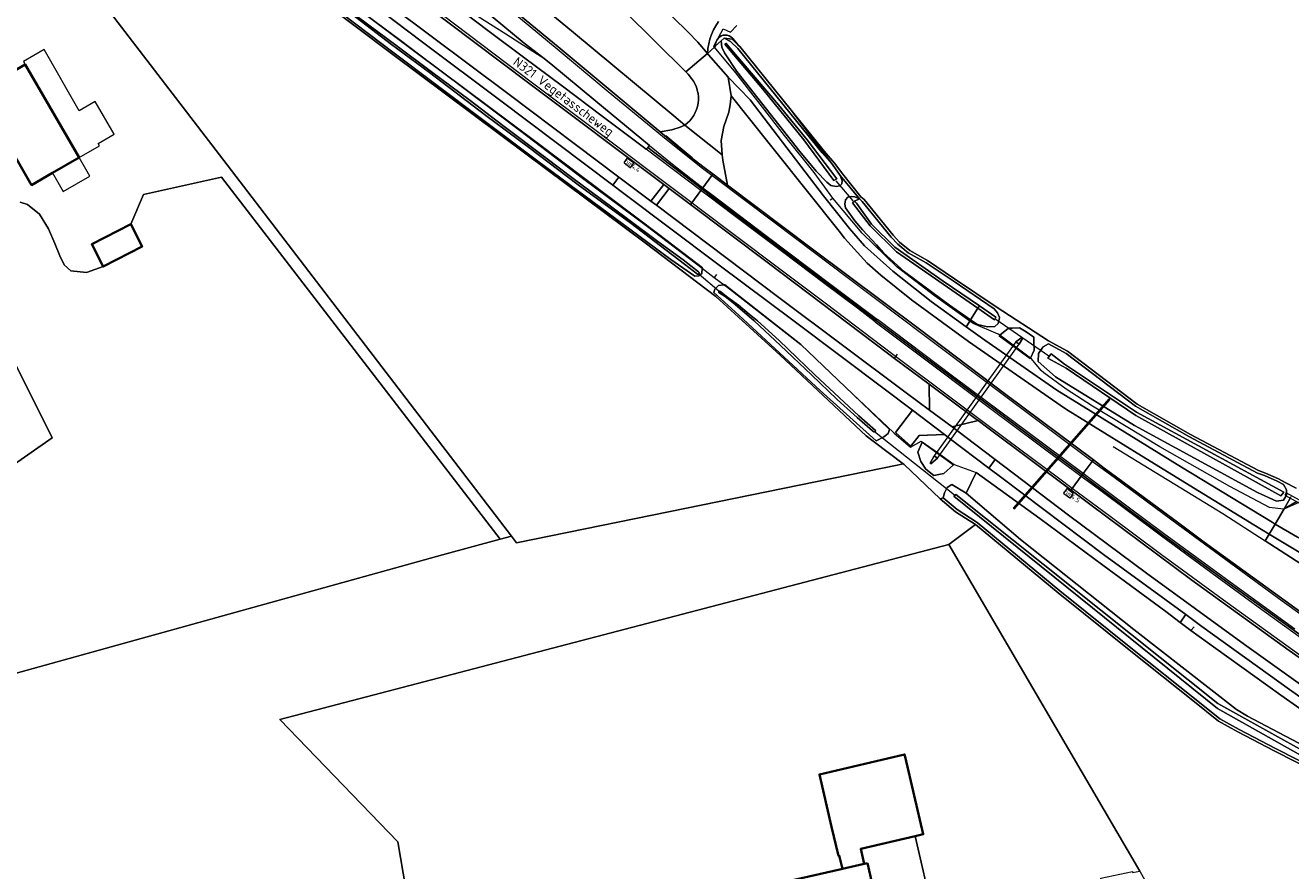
# Model space of a CAD drawing. Header units: metres. Extents: x 178952 to 185583, y 415201 to 419317.
# Tile 83 of 165: x 181001 to 181241, y 417616 to 417776. Entities that reach past the tile are written whole.
import ezdxf
from ezdxf.enums import TextEntityAlignment as Align

# ---------------------------------------------------------------- set-up
doc = ezdxf.new("R2010")
doc.units = ezdxf.units.M
for name, color, linetype, lineweight in [('B-WE-AM-AS_WEG-T18', 1, 'Continuous', 18), ('B-WE-VW-HECTOMETRERING-S', 7, 'Continuous', 25), ('B-XX-FV-FAUNAPASSAGE-GV', 253, 'Continuous', 18), ('B-XX-FV-GELEIDING_WILDRASTER-G', 253, 'Continuous', 18), ('B-XX-GR-BEPLANTING_CULTUUR_BOSPLANTSOEN-GV', 253, 'Continuous', 18), ('B-XX-GR-BOS_GEMENGD-GV', 253, 'Continuous', 13), ('B-XX-GR-BOUWLAND-GV', 253, 'Continuous', 13), ('B-XX-GR-GRAS-GV', 253, 'Continuous', 13), ('B-XX-GR-HAAG-G', 253, 'GR-HAAG1', 13), ('B-XX-GR-HOUTOPSTAND_LOOF-GV', 253, 'Continuous', 13), ('B-XX-IE-TERREINAFSCHEIDING_KUNSTMATIG_HEKWERK_RASTER-G', 253, 'IE-TERREINAFSCHEIDING-KUNSTMATIG', 18), ('B-XX-KW-KUNSTWERK_DUIKER-G', 252, 'Continuous', 18), ('B-XX-OG-BEBOUWING-GV', 252, 'Continuous', 35), ('B-XX-OG-BEBOUWING_OVERBOUWING-GV', 252, 'Continuous', 18), ('B-XX-OG-TERREIN_ERF-GV', 253, 'Continuous', 18), ('B-XX-OG-TOPOGRAFIE-T18', 253, 'Continuous', 18), ('B-XX-OG-WATER_SLOOT-GV', 253, 'Continuous', 18), ('B-XX-OG-WEG-GV', 253, 'Continuous', 18), ('B-XX-VH-ONVERHARD-GV', 253, 'Continuous', 18), ('B-XX-VH-VERHARDING_ASFALT-GV', 251, 'Continuous', 18), ('B-XX-VH-VERHARDING_BEDRIJFSVLOERPLAAT-GV', 251, 'Continuous', 18), ('B-XX-VH-VERHARDING_FUNDERING_ZAND-GV', 251, 'Continuous', 18), ('B-XX-VH-VERHARDING_HALFVERHARDING_GRIND-GV', 251, 'Continuous', 18), ('B-XX-VH-VERHARDING_STRAATBAKSTEEN-GV', 251, 'Continuous', 18), ('B-XX-VH-VERHARDING_TEGEL-GV', 251, 'Continuous', 18), ('B-XX-VW-MARKERING-G', 253, 'Continuous', 18), ('B-XX-VW-VRI-G', 253, 'Continuous', 18)]:
    doc.layers.add(name, color=color, linetype=linetype, lineweight=lineweight)
doc.styles.add('NLCS-ISO', font='NLCS-ISO.ttf')
doc.styles.add('NLCS-ISO-M-T18', font='NLCS-ISO.ttf', dxfattribs={"height": 1.8})
doc.styles.add('NLCS-ISO-M500-T18', font='NLCS-ISO.ttf', dxfattribs={"height": 0.9})
doc.linetypes.add('GR-HAAG1', pattern='A,6,[176,NLCS.SHX,S=0.125,R=0,X=0,Y=0],-2', length=8)
doc.linetypes.add('IE-TERREINAFSCHEIDING-KUNSTMATIG', pattern='A,4,[82,NLCS.SHX,S=0.75,R=90,X=0,Y=0],4,-2', length=10)

# ---------------------------------------------------------------- blocks, each defined once
blk = doc.blocks.new('SVW-HECTOMETERPAAL-SO')
at = {"lineweight": 18}
blk.add_lwpolyline([(-0.71, -0.52), (0.71, -0.52, 0.414214), (0.8, -0.44), (0.8, 0.44, 0.414214), (0.71, 0.52), (-0.71, 0.52, 0.414214), (-0.8, 0.44), (-0.8, -0.44, 0.414214)], format="xyb", close=True, dxfattribs=at)
at = {"lineweight": 18, "style": 'NLCS-ISO'}
blk.add_text('hm', height=0.9, dxfattribs=at).set_placement((0, 0), align=Align.MIDDLE_CENTER)

msp = doc.modelspace()

# ---------------------------------------------------------------- linework, layer by layer
at = {"layer": 'B-XX-FV-FAUNAPASSAGE-GV'}
for points in [[(181173.377, 417694.707), (181173.986, 417694.269), (181189.541, 417715.901), (181188.932, 417716.339)], [(181206.611, 417705.503), (181188.409, 417684.746), (181188.665, 417684.613), (181206.795, 417705.335)]]:
    msp.add_lwpolyline(points, close=True, dxfattribs=at)
at = {"layer": 'B-XX-FV-GELEIDING_WILDRASTER-G'}
for points in [[(181059.499, 417782.909), (181071.64, 417773.876), (181083.724, 417764.745), (181094.516, 417756.585), (181106.543, 417747.415), (181118.64, 417738.458), (181129.299, 417730.328), (181131.565, 417728.568), (181133.454, 417727.176), (181133.905, 417726.836), (181148.051, 417715.866), (181157.945, 417706.429), (181165.658, 417699.132), (181165.774, 417698.965)], [(181242.18, 417685.944), (181239.908, 417684.64), (181239.795, 417684.575), (181237.131, 417684.878), (181229.572, 417688.834), (181216.3, 417696.376), (181203.462, 417704.141), (181198.443, 417707.346), (181194.202, 417710.477), (181193.719, 417710.882), (181191.866, 417713.145), (181191.694, 417713.272), (181185.842, 417717.59), (181185.526, 417717.823), (181180.773, 417719.848), (181180.146, 417720.296), (181173.435, 417725.094), (181166.323, 417730.519), (181159.675, 417737.01), (181154.128, 417743.629), (181150.572, 417748.54), (181144.946, 417755.572), (181135.657, 417767.441), (181131.622, 417772.365), (181131.499, 417772.515), (181133.283, 417775.811), (181134.638, 417775.2), (181135.838, 417776.468)], [(181153.629, 417743.341), (181154.128, 417743.629)], [(181132.025, 417729.142), (181131.565, 417728.568)], [(181165.774, 417698.965), (181168.907, 417696.329)], [(181168.907, 417696.329), (181170.903, 417697.502), (181174.186, 417695.197), (181177.178, 417693.04), (181181.375, 417691.509), (181193.452, 417682.791), (181205.473, 417673.941), (181217.408, 417665.137), (181220.142, 417663.037), (181222.081, 417661.547), (181222.177, 417661.474), (181226.939, 417658.077), (181239.259, 417649.206), (181251.471, 417640.665), (181263.591, 417632.278), (181273.525, 417625.388), (181275.135, 417623.925), (181275.105, 417621.996), (181274.074, 417619.26), (181273.738, 417618.965), (181271.562, 417617.051), (181270.923, 417616.057)], [(181222.814, 417662.194), (181222.177, 417661.474)]]:
    msp.add_lwpolyline(points, dxfattribs=at)
at = {"layer": 'B-XX-GR-BEPLANTING_CULTUUR_BOSPLANTSOEN-GV'}
for points in [[(181133.449, 417774.038), (181134.687, 417773.427), (181136.032, 417772.099), (181152.095, 417752.256), (181154.044, 417750.013), (181146.178, 417760.36), (181136.403, 417772.435), (181136.176, 417772.659), (181134.98, 417773.84)], [(181191.647, 417713.171), (181185.722, 417717.495), (181185.842, 417717.59), (181187.53, 417718.935), (181188.193, 417718.963), (181189.588, 417719.023), (181190.841, 417718.233), (181192.3, 417717.205), (181192.339, 417716.224), (181192.397, 417714.765), (181191.694, 417713.272)], [(181196.431, 417709.677), (181193.142, 417712.634), (181193.188, 417714.109), (181193.927, 417715.174), (181194.077, 417715.39), (181195.107, 417715.944), (181198.459, 417714.125), (181211.666, 417704.115), (181221.896, 417698.301), (181234.824, 417691.421), (181236.168, 417690.922), (181238.617, 417689.875), (181239.767, 417689.228), (181240.356, 417688.238), (181240.362, 417687.239), (181239.977, 417686.597), (181239.78, 417686.268), (181238.451, 417686.089), (181234.819, 417687.725), (181211.472, 417700.456)]]:
    msp.add_lwpolyline(points, close=True, dxfattribs=at)
for points in [[(181242.184, 417688.516), (181240.128, 417689.598), (181238.839, 417690.324), (181236.354, 417691.386), (181235.029, 417691.878), (181222.137, 417698.739), (181211.942, 417704.534), (181198.731, 417714.546), (181195.108, 417716.513), (181185.155, 417722.982), (181177.271, 417728.347), (181172.122, 417731.804), (181168.728, 417733.701), (181166.79, 417735.294), (181165.559, 417736.594), (181160.072, 417743.371), (181159.454, 417743.908), (181155.986, 417748.177), (181154.436, 417750.324), (181152.478, 417752.577), (181146.178, 417760.36), (181154.044, 417750.013), (181155.54, 417747.942), (181159.171, 417743.492), (181159.711, 417743.022), (181165.183, 417736.264), (181166.448, 417734.928), (181168.445, 417733.286), (181171.861, 417731.377), (181176.991, 417727.933), (181184.809, 417722.613), (181185.4, 417721.855), (181185.805, 417720.994), (181185.719, 417720.599), (181185.552, 417719.829), (181184.944, 417719.271), (181183.526, 417719.17), (181181.618, 417719.634), (181180.305, 417720.545), (181180.146, 417720.296), (181179.463, 417719.223), (181182.99, 417716.689), (181196.696, 417707.164), (181220.398, 417692.532), (181237.611, 417682.085), (181238.199, 417681.731), (181239.908, 417684.64), (181240.734, 417686.047), (181241.217, 417686.87)], [(181254.519, 417630.278), (181238.03, 417638.669), (181231.113, 417642.247), (181227.419, 417644.298), (181222.549, 417648.18), (181211.077, 417657.312), (181196.967, 417668.651), (181181.233, 417681.631), (181176.142, 417677.854), (181212.457, 417615.767), (181214.031, 417613.077), (181227.671, 417586.889), (181232.181, 417577.895), (181236.455, 417568.358), (181238.804, 417569.373), (181242.181, 417571.139)]]:
    msp.add_lwpolyline(points, dxfattribs=at)
at = {"layer": 'B-XX-GR-BOS_GEMENGD-GV'}
for points in [[(181127.252, 417766.36), (181126.6, 417767.21), (181126.145, 417767.661), (181102.8, 417790.82), (181086.86, 417804.641), (181072.622, 417815.762), (181058.7, 417825.881), (181041.182, 417838.201), (181031.46, 417843.12), (181027.49, 417845.89)], [(181020.108, 417840.607), (181020.122, 417840.597), (181024.948, 417836.984), (181032.069, 417831.652), (181041.569, 417824.537), (181050.798, 417817.643), (181060.398, 417810.472), (181079.307, 417796.202), (181083.98, 417792.369), (181104.835, 417775.146), (181123.893, 417759.309), (181126.004, 417757.534)], [(181132.41, 417777.182), (181131.891, 417776.413), (181131.44, 417775.602), (181131.06, 417774.755), (181130.755, 417773.879), (181130.526, 417772.98), (181130.376, 417772.064), (181130.305, 417771.139), (181131.622, 417772.365), (181131.831, 417772.567), (181131.831, 417772.954), (181131.911, 417773.332), (181132.066, 417773.687), (181132.291, 417774.002), (181132.575, 417774.264), (181132.908, 417774.462), (181133.274, 417774.588), (181133.658, 417774.637), (181134.043, 417774.605), (181134.414, 417774.495), (181134.755, 417774.311), (181135.051, 417774.062), (181135.129, 417773.975), (181136.176, 417772.659), (181136.403, 417772.435), (181146.178, 417760.36), (181152.478, 417752.577), (181154.436, 417750.324), (181155.986, 417748.177), (181159.454, 417743.908), (181160.072, 417743.371), (181165.559, 417736.594), (181166.79, 417735.294), (181168.728, 417733.701), (181172.122, 417731.804), (181177.271, 417728.347), (181185.155, 417722.982), (181195.108, 417716.513), (181198.731, 417714.546), (181211.942, 417704.534), (181222.137, 417698.739), (181235.029, 417691.878), (181236.354, 417691.386), (181238.839, 417690.324), (181240.128, 417689.598), (181242.184, 417688.516)], [(180970.557, 417645.548), (181079.911, 417675.879), (181090.841, 417678.83), (181037.883, 417747.631), (181023.048, 417744.334), (181020.68, 417738.691), (181022.839, 417734.463), (181015.379, 417730.654), (181012.226, 417729.527), (181009.257, 417729.856), (181008.014, 417730.989), (181007.133, 417732.699), (181006.236, 417735.045), (181004.99, 417737.83), (181003.275, 417740.599), (181001.015, 417742.458), (180999.622, 417742.88)], [(180990.041, 417729.388), (181005.71, 417698.11), (180995.791, 417691.216)], [(181241.217, 417686.87), (181240.734, 417686.047), (181239.908, 417684.64), (181244.455, 417686.629)]]:
    msp.add_lwpolyline(points, dxfattribs=at)
msp.add_lwpolyline([(181126.004, 417757.534, 0.4250992), (181127.252, 417766.36)], format="xyb", dxfattribs=at)
at = {"layer": 'B-XX-GR-BOUWLAND-GV'}
msp.add_lwpolyline([(181000.253, 417800.453), (181037.483, 417751.892), (181093.042, 417679.424), (181093.995, 417678.181), (181129.376, 417685.395), (181166.363, 417692.936), (181167.474, 417693.162), (181162.031, 417697.287), (181160.423, 417698.505), (181144.076, 417713.789), (181131.898, 417724.947), (181118.433, 417735.182), (181095.767, 417752.045), (181070.492, 417770.912), (181055.66, 417782.176), (181048.219, 417787.828), (181047.831, 417788.12), (181046.712, 417788.962), (181025.229, 417805.127), (181016.527, 417811.786), (181013.852, 417813.666), (181009.585, 417815.874), (181001.132, 417819.473), (180999.25, 417820.938)], dxfattribs=at)
at = {"layer": 'B-XX-GR-GRAS-GV'}
msp.add_lwpolyline([(181155.341, 417618.755), (181155.169, 417618.715), (181153.888, 417624.199), (181151.559, 417634.172), (181167.769, 417637.958), (181167.876, 417637.501), (181171.311, 417622.795), (181169.781, 417622.438), (181173.121, 417607.874), (181205.09, 417614.289), (181205.055, 417614.459), (181211.072, 417615.686), (181211.111, 417615.497), (181212.457, 417615.767), (181176.142, 417677.854), (181048.974, 417644.582), (181071.423, 417621.341), (181075.451, 417597.553), (181075.554, 417597.144), (181079.746, 417598.118), (181087.738, 417600.047), (181087.591, 417600.696), (181155.701, 417616.156), (181155.935, 417616.209)], close=True, dxfattribs=at)
at = {"layer": 'B-XX-GR-HAAG-G', "ltscale": 0.2, "flags": 128}
msp.add_lwpolyline([(181207.421, 417696.475), (181228.253, 417683.752), (181236.333, 417678.556), (181245.076, 417672.934), (181266.67, 417658.24), (181284.941, 417645.632), (181288.653, 417643.071)], dxfattribs=at)
at = {"layer": 'B-XX-GR-HOUTOPSTAND_LOOF-GV'}
msp.add_lwpolyline([(181075.451, 417597.553), (181071.423, 417621.341), (181048.974, 417644.582), (181176.142, 417677.854), (181181.233, 417681.631), (181177.465, 417684.078), (181174.534, 417686.527), (181167.646, 417693.032), (181167.474, 417693.162), (181166.363, 417692.936), (181129.376, 417685.395), (181093.995, 417678.181), (181093.042, 417679.424), (181090.841, 417678.83), (181079.911, 417675.879), (180970.557, 417645.548)], dxfattribs=at)
at = {"layer": 'B-XX-IE-TERREINAFSCHEIDING_KUNSTMATIG_HEKWERK_RASTER-G', "ltscale": 0.2, "flags": 128}
msp.add_lwpolyline([(181001.132, 417819.473), (181009.585, 417815.874), (181013.852, 417813.666), (181016.527, 417811.786), (181025.229, 417805.127), (181046.712, 417788.962), (181048.219, 417787.828), (181055.66, 417782.176), (181070.492, 417770.912), (181095.767, 417752.045), (181118.433, 417735.182), (181131.898, 417724.947), (181144.076, 417713.789), (181160.423, 417698.505), (181162.031, 417697.287), (181167.646, 417693.032)], dxfattribs=at)
at = {"layer": 'B-XX-KW-KUNSTWERK_DUIKER-G'}
for points in [[(181154.672, 417746.907), (181157.901, 417743.124)], [(181128.677, 417729.188), (181132.447, 417726.011)], [(181195.164, 417713.644), (181185.092, 417720.595)], [(181162.015, 417699.335), (181177.256, 417687.28)]]:
    msp.add_lwpolyline(points, dxfattribs=at)
msp.add_lwpolyline([(181240.026, 417687.24), (181251.486, 417680.931), (181251.722, 417681.365), (181240.268, 417687.678)], close=True, dxfattribs=at)
at = {"layer": 'B-XX-OG-BEBOUWING-GV'}
for points in [[(181000.576, 417769.058), (180991.561, 417763.847), (181001.8, 417746.133), (181005.792, 417748.441), (181010.815, 417751.344)], [(181020.68, 417738.691), (181013.22, 417734.882), (181015.379, 417730.654), (181022.839, 417734.463)], [(181167.876, 417637.501), (181167.769, 417637.958), (181151.559, 417634.172), (181153.888, 417624.199), (181155.169, 417618.715), (181155.341, 417618.755), (181155.935, 417616.209), (181160.095, 417617.154), (181159.426, 417620.019), (181169.781, 417622.438), (181171.311, 417622.795)], [(181160.718, 417617.295), (181160.095, 417617.154), (181155.935, 417616.209), (181155.701, 417616.156), (181087.591, 417600.696), (181087.738, 417600.047), (181090.928, 417585.995), (181160.428, 417601.771), (181161.708, 417596.129), (181165.335, 417596.952)]]:
    msp.add_lwpolyline(points, close=True, dxfattribs=at)
at = {"layer": 'B-XX-OG-BEBOUWING_OVERBOUWING-GV'}
for points in [[(181004.15, 417771.866), (181000.254, 417769.614), (181000.576, 417769.058), (181010.815, 417751.344), (181014.711, 417753.596), (181014.461, 417754.029), (181017.491, 417755.78), (181013.888, 417762.014), (181010.858, 417760.262)], [(181010.815, 417751.344), (181005.792, 417748.441), (181007.816, 417744.94), (181012.839, 417747.843)]]:
    msp.add_lwpolyline(points, close=True, dxfattribs=at)
at = {"layer": 'B-XX-OG-TERREIN_ERF-GV'}
for points in [[(180999.622, 417742.88), (181001.015, 417742.458), (181003.275, 417740.599), (181004.99, 417737.83), (181006.236, 417735.045), (181007.133, 417732.699), (181008.014, 417730.989), (181009.257, 417729.856), (181012.226, 417729.527), (181015.379, 417730.654), (181013.22, 417734.882), (181020.68, 417738.691), (181023.048, 417744.334), (181037.883, 417747.631), (181090.841, 417678.83), (181093.042, 417679.424), (181037.483, 417751.892), (181000.253, 417800.453)], [(180995.791, 417691.216), (181005.71, 417698.11), (180990.041, 417729.388)], [(181173.121, 417607.874), (181169.781, 417622.438), (181159.426, 417620.019), (181160.095, 417617.154), (181160.718, 417617.295), (181165.335, 417596.952)]]:
    msp.add_lwpolyline(points, dxfattribs=at)
msp.add_lwpolyline([(180991.561, 417763.847), (181000.576, 417769.058), (181010.815, 417751.344), (181005.792, 417748.441), (181001.8, 417746.133)], close=True, dxfattribs=at)
at = {"layer": 'B-XX-OG-WATER_SLOOT-GV'}
for points in [[(181074.899, 417771.303), (181057.406, 417784.475), (181051.102, 417789.222), (181049.102, 417790.731), (181049.019, 417790.725), (181047.927, 417790.635), (181047.191, 417789.858), (181047.372, 417788.848), (181052.825, 417784.752), (181055.868, 417782.449), (181070.744, 417771.189), (181078.157, 417765.604), (181098.036, 417750.674), (181123.339, 417732.011), (181127.848, 417728.809), (181128.627, 417728.859), (181129.23, 417729.348), (181129.299, 417730.328), (181129.311, 417730.439), (181121.057, 417736.751), (181097.887, 417754.132)], [(181131.831, 417772.567), (181132.87, 417773.569), (181133.449, 417774.038), (181134.98, 417773.84), (181136.176, 417772.659), (181135.129, 417773.975), (181135.051, 417774.062), (181134.755, 417774.311), (181134.414, 417774.495), (181134.043, 417774.605), (181133.658, 417774.637), (181133.274, 417774.588), (181132.908, 417774.462), (181132.575, 417774.264), (181132.291, 417774.002), (181132.066, 417773.687), (181131.911, 417773.332), (181131.831, 417772.954)], [(181133.449, 417774.038), (181132.87, 417773.569), (181133.002, 417772.32), (181133.53, 417771.257), (181135.879, 417767.692), (181147.852, 417752.519), (181150.969, 417748.768), (181152.947, 417746.659), (181153.765, 417746.058), (181154.721, 417745.867), (181155.431, 417745.976), (181155.813, 417746.386), (181155.895, 417746.959), (181155.54, 417747.942), (181154.044, 417750.013), (181152.095, 417752.256), (181136.032, 417772.099), (181134.687, 417773.427)], [(181154.898, 417747.33), (181149.223, 417754.75), (181143.811, 417761.376), (181133.801, 417773.115), (181133.579, 417772.929), (181140.781, 417764.379), (181148.591, 417754.701), (181154.319, 417747.004)], [(181154.898, 417747.33), (181154.319, 417747.004), (181148.591, 417754.701), (181140.781, 417764.379), (181133.579, 417772.929), (181133.801, 417773.115), (181143.811, 417761.376), (181149.223, 417754.75)], [(181158.233, 417743.074), (181159.171, 417743.492), (181158.325, 417743.929), (181157.669, 417743.983), (181156.987, 417743.819), (181156.55, 417743.328), (181156.414, 417742.509), (181156.55, 417741.799), (181158.283, 417739.367), (181159.726, 417737.63), (181162.414, 417734.773), (181163.719, 417733.265), (181167.758, 417729.637), (181176.294, 417723.326), (181180.305, 417720.545), (181181.701, 417722.735), (181166.206, 417733.479), (181161.226, 417738.405), (181157.858, 417742.754)], [(181158.607, 417742.687), (181158.233, 417743.074), (181157.858, 417742.754), (181161.226, 417738.405), (181166.206, 417733.479), (181181.701, 417722.735), (181181.972, 417723.16), (181175.101, 417727.886), (181165.88, 417734.357), (181161.468, 417738.712)], [(181165.183, 417736.264), (181159.711, 417743.022), (181159.171, 417743.492), (181158.233, 417743.074), (181158.607, 417742.687), (181161.468, 417738.712), (181165.88, 417734.357), (181175.101, 417727.886), (181181.972, 417723.16), (181185.097, 417721.01), (181184.858, 417720.545), (181181.701, 417722.735), (181180.305, 417720.545), (181181.618, 417719.634), (181183.526, 417719.17), (181184.944, 417719.271), (181185.552, 417719.829), (181185.719, 417720.599), (181185.805, 417720.994), (181185.4, 417721.855), (181184.809, 417722.613), (181176.991, 417727.933), (181171.861, 417731.377), (181168.445, 417733.286), (181166.448, 417734.928)], [(181164.876, 417699.712), (181157.945, 417706.429), (181148.051, 417715.866), (181133.564, 417727.186), (181133.454, 417727.176), (181132.356, 417727.083), (181131.66, 417726.326), (181131.466, 417725.692), (181136.235, 417721.41), (181151.735, 417707.105), (181162.358, 417697.556), (181163.789, 417698.324), (181164.61, 417698.942)], [(181139.815, 417720.331), (181143.91, 417716.579), (181150.692, 417710.099), (181159.064, 417702.298), (181162.198, 417699.523), (181162.247, 417699.367), (181162.109, 417699.237), (181161.94, 417699.26), (181161.665, 417699.418), (181158.72, 417702.004), (181154.942, 417705.381), (181150.076, 417710.055), (181144.142, 417715.677), (181139.146, 417720.368), (181135.578, 417723.426), (181133.67, 417724.932), (181132.806, 417725.491), (181132.463, 417725.698), (181132.413, 417725.887), (181132.601, 417725.989), (181134.148, 417724.772), (181136.151, 417723.334), (181138.24, 417721.611)], [(181139.815, 417720.331), (181138.24, 417721.611), (181136.151, 417723.334), (181134.148, 417724.772), (181132.601, 417725.989), (181132.413, 417725.887), (181132.463, 417725.698), (181132.806, 417725.491), (181133.67, 417724.932), (181135.578, 417723.426), (181139.146, 417720.368), (181144.142, 417715.677), (181150.076, 417710.055), (181154.942, 417705.381), (181158.72, 417702.004), (181161.665, 417699.418), (181161.94, 417699.26), (181162.109, 417699.237), (181162.247, 417699.367), (181162.198, 417699.523), (181159.064, 417702.298), (181150.692, 417710.099), (181143.91, 417716.579)], [(181181.972, 417723.16), (181181.701, 417722.735), (181184.858, 417720.545), (181185.097, 417721.01)], [(181196.431, 417709.677), (181211.472, 417700.456), (181234.819, 417687.725), (181238.451, 417686.089), (181239.78, 417686.268), (181239.977, 417686.597), (181240.362, 417687.239), (181240.356, 417688.238), (181239.767, 417689.228), (181238.617, 417689.875), (181236.168, 417690.922), (181234.824, 417691.421), (181221.896, 417698.301), (181211.666, 417704.115), (181198.459, 417714.125), (181195.107, 417715.944), (181194.077, 417715.39), (181193.927, 417715.174), (181193.188, 417714.109), (181193.142, 417712.634)], [(181198.188, 417712.088), (181211.823, 417702.969), (181239.826, 417687.807), (181239.307, 417687.085), (181211.726, 417702.347), (181198.488, 417711.337), (181195, 417713.223), (181195.611, 417714.061)], [(181198.188, 417712.088), (181195.611, 417714.061), (181195, 417713.223), (181198.488, 417711.337), (181211.726, 417702.347), (181239.307, 417687.085), (181239.826, 417687.807), (181211.823, 417702.969)], [(181177.493, 417687.315), (181227.3, 417647.658), (181254.208, 417632.7), (181271.939, 417622.499), (181271.69, 417621.755), (181227.252, 417646.705), (181177.091, 417686.995)], [(181177.493, 417687.315), (181177.091, 417686.995), (181227.252, 417646.705), (181271.69, 417621.755), (181271.939, 417622.499), (181254.208, 417632.7), (181227.3, 417647.658)]]:
    msp.add_lwpolyline(points, close=True, dxfattribs=at)
for points in [[(181060.688, 417780.1), (181070.238, 417772.821), (181077.421, 417767.499), (181088.17, 417759.35), (181096.258, 417753.337), (181105.67, 417746.206), (181115.712, 417738.924), (181125.928, 417731.076), (181128.373, 417729.223), (181128.581, 417729.2), (181128.7, 417729.322), (181128.699, 417729.492), (181128.608, 417729.641), (181125.638, 417731.911), (181120.876, 417735.407), (181115.11, 417739.739), (181110.162, 417743.362), (181104.744, 417747.408), (181099.524, 417751.289), (181091.367, 417757.468), (181085.138, 417762.225), (181077.835, 417767.645), (181071.284, 417772.526), (181063.7, 417778.13)], [(181063.7, 417778.13), (181071.284, 417772.526), (181077.835, 417767.645), (181085.138, 417762.225), (181091.367, 417757.468), (181099.524, 417751.289), (181104.744, 417747.408), (181110.162, 417743.362), (181115.11, 417739.739), (181120.876, 417735.407), (181125.638, 417731.911), (181128.608, 417729.641), (181128.699, 417729.492), (181128.7, 417729.322), (181128.581, 417729.2), (181128.373, 417729.223), (181125.928, 417731.076), (181115.712, 417738.924), (181105.67, 417746.206), (181096.258, 417753.337), (181088.17, 417759.35), (181077.421, 417767.499), (181070.238, 417772.821), (181060.688, 417780.1)], [(181262.833, 417629.5), (181237.614, 417642.766), (181232.977, 417645.224), (181230.87, 417646.506), (181211.338, 417661.7), (181189.768, 417678.79), (181179.486, 417687.618), (181176.721, 417689.26), (181175.865, 417688.696), (181175.314, 417687.664), (181175.092, 417686.713), (181177.762, 417684.481), (181181.53, 417682.035), (181197.283, 417669.039), (181211.39, 417657.702), (181222.86, 417648.571), (181227.698, 417644.715), (181231.349, 417642.688), (181238.258, 417639.114), (181254.761, 417630.716)]]:
    msp.add_lwpolyline(points, dxfattribs=at)
at = {"layer": 'B-XX-OG-WEG-GV'}
for points in [[(181020.108, 417840.607), (181017.675, 417837.439), (181022.606, 417833.74), (181039.174, 417821.334), (181048.477, 417814.384), (181053.638, 417810.529), (181057.996, 417807.273), (181076.833, 417793.058), (181081.438, 417789.281), (181102.284, 417772.066), (181121.308, 417756.252), (181123.522, 417756.639), (181125.098, 417757.12), (181126.004, 417757.534), (181123.893, 417759.309), (181104.835, 417775.146), (181083.98, 417792.369), (181079.307, 417796.202), (181060.398, 417810.472), (181050.798, 417817.643), (181041.569, 417824.537), (181032.069, 417831.652), (181024.948, 417836.984), (181020.122, 417840.597)], [(181047.372, 417788.848), (181047.191, 417789.858), (181047.927, 417790.635), (181049.019, 417790.725), (181049.102, 417790.731), (181051.102, 417789.222), (181057.406, 417784.475), (181074.899, 417771.303), (181097.887, 417754.132), (181121.057, 417736.751), (181129.311, 417730.439), (181129.299, 417730.328), (181129.23, 417729.348), (181128.627, 417728.859), (181127.848, 417728.809), (181123.339, 417732.011), (181098.036, 417750.674), (181078.157, 417765.604), (181070.744, 417771.189), (181055.868, 417782.449), (181052.825, 417784.752)], [(181155.54, 417747.942), (181155.895, 417746.959), (181155.813, 417746.386), (181155.431, 417745.976), (181154.721, 417745.867), (181153.765, 417746.058), (181152.947, 417746.659), (181150.969, 417748.768), (181147.852, 417752.519), (181135.879, 417767.692), (181133.53, 417771.257), (181133.002, 417772.32), (181132.87, 417773.569), (181131.831, 417772.567), (181131.622, 417772.365), (181130.305, 417771.139), (181130.503, 417770.909), (181134.221, 417766.621), (181138.377, 417762.31), (181152.349, 417744.066), (181157.295, 417737.87), (181160.121, 417734.62), (181165.495, 417729.746), (181172.825, 417723.993), (181179.463, 417719.223), (181180.146, 417720.296), (181180.305, 417720.545), (181176.294, 417723.326), (181167.758, 417729.637), (181163.719, 417733.265), (181162.414, 417734.773), (181159.726, 417737.63), (181158.283, 417739.367), (181156.55, 417741.799), (181156.414, 417742.509), (181156.55, 417743.328), (181156.987, 417743.819), (181157.669, 417743.983), (181158.325, 417743.929), (181159.171, 417743.492)], [(181127.027, 417742.444), (181123.003, 417745.462), (181120.569, 417742.309), (181143.857, 417724.757), (181168.079, 417706.683), (181172.507, 417703.372), (181172.417, 417708.31), (181165.834, 417713.206), (181164.73, 417714.027), (181141.65, 417731.477)], [(181131.466, 417725.692), (181131.66, 417726.326), (181132.356, 417727.083), (181133.454, 417727.176), (181133.564, 417727.186), (181148.051, 417715.866), (181157.945, 417706.429), (181164.876, 417699.712), (181164.61, 417698.942), (181163.789, 417698.324), (181162.358, 417697.556), (181151.735, 417707.105), (181136.235, 417721.41)], [(181191.647, 417713.171), (181191.694, 417713.272), (181192.397, 417714.765), (181192.339, 417716.224), (181192.3, 417717.205), (181190.841, 417718.233), (181189.588, 417719.023), (181188.193, 417718.963), (181187.53, 417718.935), (181185.842, 417717.59), (181185.722, 417717.495)], [(181189.541, 417715.901), (181188.932, 417716.339), (181190.036, 417717.147), (181190.184, 417717.012)], [(181199.397, 417688.194), (181183.612, 417699.978), (181181.718, 417701.392), (181176.785, 417700.172), (181179.179, 417698.382), (181184.984, 417693.975), (181198.915, 417683.398), (181213.76, 417672.411), (181232.353, 417658.813), (181248.759, 417647.098), (181268.479, 417633.507), (181270.942, 417631.82), (181277.907, 417627.051), (181277.386, 417628.97), (181276.604, 417630.606), (181275.455, 417632.443), (181274.698, 417633.497), (181273.64, 417634.836), (181273.202, 417635.138), (181259.111, 417644.882), (181240.882, 417657.721), (181222.37, 417671.086), (181202.982, 417685.518)], [(181171.09, 417697.315), (181170.29, 417695.399), (181170.859, 417693.616), (181171.775, 417692.129), (181173.322, 417690.936), (181175.218, 417691.356), (181177.04, 417692.954)], [(181170.859, 417693.616), (181170.29, 417695.399), (181171.09, 417697.315), (181177.04, 417692.954), (181175.218, 417691.356), (181173.322, 417690.936), (181171.775, 417692.129)], [(181173.986, 417694.269), (181172.754, 417693.177), (181172.598, 417693.302), (181173.377, 417694.707)], [(181237.083, 417679.832), (181236.333, 417678.556), (181245.076, 417672.934), (181266.67, 417658.24), (181284.941, 417645.632), (181288.653, 417643.071), (181290.858, 417641.515), (181290.993, 417641.775), (181290.793, 417642.998), (181286.82, 417647.141), (181275.434, 417655.293), (181265.033, 417662.495), (181253.064, 417670.234)], [(181221.224, 417664.517), (181220.142, 417663.037), (181222.177, 417661.474), (181226.939, 417658.077), (181239.259, 417649.206), (181251.471, 417640.665), (181263.591, 417632.278), (181273.525, 417625.388), (181275.135, 417623.925), (181275.105, 417621.996), (181274.074, 417619.26), (181273.738, 417618.965), (181275.639, 417617.923), (181277.239, 417621.325), (181277.949, 417622.812), (181278.085, 417624.68), (181269.851, 417630.217), (181267.323, 417631.917), (181252.371, 417642.213), (181240.905, 417650.278), (181224.285, 417662.28)]]:
    msp.add_lwpolyline(points, close=True, dxfattribs=at)
for points in [[(181055.66, 417782.176), (181070.492, 417770.912), (181095.767, 417752.045), (181118.433, 417735.182), (181131.898, 417724.947), (181144.076, 417713.789), (181160.423, 417698.505), (181162.031, 417697.287), (181167.474, 417693.162), (181167.646, 417693.032), (181174.534, 417686.527), (181175.092, 417686.713), (181175.314, 417687.664), (181175.865, 417688.696), (181176.721, 417689.26), (181179.486, 417687.618), (181181.375, 417691.509), (181193.452, 417682.791), (181205.473, 417673.941), (181217.408, 417665.137), (181220.142, 417663.037), (181221.224, 417664.517), (181205.567, 417675.96), (181186.225, 417690.493), (181183.767, 417692.356), (181176.243, 417698.059), (181175.322, 417698.757), (181170.524, 417698.577), (181168.94, 417696.502), (181166.024, 417699.146), (181169.279, 417703.338), (181163.892, 417707.42), (181146.736, 417720.265), (181132.274, 417731.094), (181114.148, 417744.702), (181112.27, 417746.116), (181090.985, 417762.138), (181076.119, 417773.31), (181060.242, 417785.291)], [(181070.199, 417780.09), (181092.555, 417763.345), (181113.432, 417747.66), (181119.525, 417743.082), (181121.999, 417746.244), (181096.335, 417765.488), (181075.817, 417780.944)], [(181245.076, 417672.934), (181236.333, 417678.556), (181237.083, 417679.832), (181234.131, 417681.605), (181223.84, 417687.925), (181212.811, 417694.698), (181198.837, 417703.333), (181198.132, 417703.769), (181179.922, 417716.44), (181169.066, 417724.301), (181163.238, 417728.985), (181160.643, 417731.288), (181156.354, 417736.072), (181155.294, 417737.401), (181143.042, 417752.751), (181142.003, 417754.057), (181134.811, 417763.104), (181134.626, 417761.37), (181134.353, 417759.979), (181133.383, 417757.248), (181132.881, 417754.623), (181133.098, 417751.881), (181133.178, 417750.884), (181134.071, 417746.131), (181150.259, 417733.987), (181170.319, 417718.939), (181187.014, 417706.363), (181203.656, 417693.917), (181205.714, 417692.378), (181208.032, 417690.664), (181219.904, 417681.89), (181224.738, 417678.317), (181247.433, 417661.798)], [(181251.471, 417640.665), (181239.259, 417649.206), (181226.939, 417658.077), (181222.177, 417661.474), (181220.142, 417663.037), (181217.408, 417665.137), (181205.473, 417673.941), (181193.452, 417682.791), (181181.375, 417691.509), (181179.486, 417687.618), (181189.768, 417678.79), (181211.338, 417661.7), (181230.87, 417646.506), (181232.977, 417645.224), (181237.614, 417642.766), (181262.833, 417629.5)], [(181254.761, 417630.716), (181238.258, 417639.114), (181231.349, 417642.688), (181227.698, 417644.715), (181222.86, 417648.571), (181211.39, 417657.702), (181197.283, 417669.039), (181181.53, 417682.035), (181177.762, 417684.481), (181175.092, 417686.713), (181174.534, 417686.527), (181177.465, 417684.078), (181181.233, 417681.631), (181196.967, 417668.651), (181211.077, 417657.312), (181222.549, 417648.18), (181227.419, 417644.298), (181231.113, 417642.247), (181238.03, 417638.669), (181254.519, 417630.278)]]:
    msp.add_lwpolyline(points, dxfattribs=at)
at = {"layer": 'B-XX-VH-ONVERHARD-GV'}
msp.add_lwpolyline([(181123.69, 417778.064), (181126.62, 417775.161), (181128.42, 417773.281), (181130.305, 417771.139), (181130.376, 417772.064), (181130.526, 417772.98), (181130.755, 417773.879), (181131.06, 417774.755), (181131.44, 417775.602), (181131.891, 417776.413), (181132.41, 417777.182)], dxfattribs=at)
at = {"layer": 'B-XX-VH-VERHARDING_ASFALT-GV'}
for points in [[(181053.638, 417810.529), (181053.34, 417810.132), (181051.489, 417807.666), (181056.811, 417803.648), (181067.229, 417795.811), (181076.821, 417788.414), (181085.476, 417781.417), (181095.451, 417773.097), (181098.972, 417770.372), (181100.517, 417769.159), (181109.036, 417762.063), (181119.246, 417753.654), (181118.934, 417753.281), (181129.238, 417745.393), (181129.416, 417745.63), (181131.139, 417747.929), (181131.34, 417748.196), (181129.665, 417749.463), (181126.104, 417752.223), (181121.308, 417756.252), (181102.284, 417772.066), (181081.438, 417789.281), (181076.833, 417793.058), (181057.996, 417807.273)], [(181037.007, 417805.031), (181035.899, 417803.554), (181050.418, 417792.662), (181058.83, 417786.35), (181060.242, 417785.291), (181076.119, 417773.31), (181090.985, 417762.138), (181112.27, 417746.116), (181113.432, 417747.66), (181092.555, 417763.345), (181070.199, 417780.09), (181050.478, 417794.912)], [(181049.471, 417804.979), (181047.716, 417802.64), (181047.423, 417802.249), (181055.91, 417795.897), (181075.817, 417780.944), (181096.335, 417765.488), (181121.999, 417746.244), (181123.003, 417745.462), (181127.027, 417742.444), (181127.283, 417742.786), (181129.033, 417745.119), (181129.238, 417745.393), (181118.934, 417753.281), (181118.637, 417752.925), (181110.272, 417759.22), (181102.726, 417764.912), (181095.297, 417770.446), (181089.304, 417774.957), (181082.07, 417780.405), (181070.81, 417788.91), (181059.923, 417797.079), (181050.524, 417804.188)], [(181179.463, 417719.223), (181172.825, 417723.993), (181165.495, 417729.746), (181160.121, 417734.62), (181157.295, 417737.87), (181152.349, 417744.066), (181138.377, 417762.31), (181134.221, 417766.621), (181134.811, 417763.104), (181142.003, 417754.057), (181143.042, 417752.751), (181155.294, 417737.401), (181156.354, 417736.072), (181160.643, 417731.288), (181163.238, 417728.985), (181169.066, 417724.301), (181179.922, 417716.44), (181198.132, 417703.769), (181198.837, 417703.333), (181212.811, 417694.698), (181223.84, 417687.925), (181234.131, 417681.605), (181237.083, 417679.832), (181238.199, 417681.731), (181237.611, 417682.085), (181220.398, 417692.532), (181196.696, 417707.164), (181182.99, 417716.689)], [(181120.569, 417742.309), (181119.525, 417743.082), (181113.432, 417747.66), (181112.27, 417746.116), (181114.148, 417744.702), (181132.274, 417731.094), (181146.736, 417720.265), (181163.892, 417707.42), (181169.279, 417703.338), (181175.322, 417698.757), (181176.243, 417698.059), (181183.767, 417692.356), (181184.984, 417693.975), (181179.179, 417698.382), (181176.785, 417700.172), (181172.507, 417703.372), (181168.079, 417706.683), (181143.857, 417724.757)], [(181134.071, 417746.131), (181131.34, 417748.196), (181131.139, 417747.929), (181129.416, 417745.63), (181129.238, 417745.393), (181130.907, 417744.097), (181141.211, 417736.316), (181153.826, 417726.815), (181162.439, 417720.329), (181176.932, 417709.415), (181191.052, 417698.877), (181201.526, 417691.054), (181201.711, 417691.303), (181203.442, 417693.629), (181203.656, 417693.917), (181187.014, 417706.363), (181170.319, 417718.939), (181150.259, 417733.987)], [(181130.907, 417744.097), (181129.238, 417745.393), (181129.033, 417745.119), (181127.283, 417742.786), (181127.027, 417742.444), (181141.65, 417731.477), (181164.73, 417714.027), (181165.834, 417713.206), (181172.417, 417708.31), (181181.197, 417701.782), (181181.718, 417701.392), (181183.612, 417699.978), (181199.397, 417688.194), (181199.626, 417688.501), (181201.353, 417690.823), (181201.526, 417691.054), (181191.052, 417698.877), (181176.932, 417709.415), (181162.439, 417720.329), (181153.826, 417726.815), (181141.211, 417736.316)], [(181184.984, 417693.975), (181183.767, 417692.356), (181186.225, 417690.493), (181205.567, 417675.96), (181221.224, 417664.517), (181224.285, 417662.28), (181240.905, 417650.278), (181252.371, 417642.213), (181267.323, 417631.917), (181269.851, 417630.217), (181270.942, 417631.82), (181268.479, 417633.507), (181248.759, 417647.098), (181232.353, 417658.813), (181213.76, 417672.411), (181198.915, 417683.398)], [(181203.656, 417693.917), (181203.442, 417693.629), (181201.711, 417691.303), (181201.526, 417691.054), (181203.345, 417689.696), (181216.808, 417679.703), (181229.457, 417670.418), (181241.791, 417661.476), (181256.455, 417651.079), (181268.566, 417642.628), (181275.231, 417638.117), (181275.405, 417638.373), (181277.039, 417640.771), (181277.221, 417641.039), (181265.046, 417649.36), (181247.433, 417661.798), (181224.738, 417678.317), (181219.904, 417681.89), (181208.032, 417690.664), (181205.714, 417692.378)], [(181201.526, 417691.054), (181201.353, 417690.823), (181199.626, 417688.501), (181199.397, 417688.194), (181202.982, 417685.518), (181222.37, 417671.086), (181240.882, 417657.721), (181259.111, 417644.882), (181273.202, 417635.138), (181273.444, 417635.493), (181275.04, 417637.837), (181275.231, 417638.117), (181268.566, 417642.628), (181256.455, 417651.079), (181241.791, 417661.476), (181229.457, 417670.418), (181216.808, 417679.703), (181203.345, 417689.696)]]:
    msp.add_lwpolyline(points, close=True, dxfattribs=at)
for points in [[(181082.07, 417780.405), (181089.304, 417774.957), (181095.297, 417770.446), (181102.726, 417764.912), (181110.272, 417759.22), (181118.637, 417752.925), (181118.934, 417753.281), (181119.246, 417753.654), (181109.036, 417762.063), (181100.517, 417769.159), (181098.972, 417770.372), (181095.451, 417773.097), (181085.476, 417781.417)], [(181322.612, 417626.576), (181322.535, 417626.603), (181321.28, 417627.09), (181321.067, 417627.181), (181319.849, 417627.754), (181318.667, 417628.399), (181317.525, 417629.112), (181316.427, 417629.892), (181305.106, 417637.487), (181284.55, 417651.201), (181273.557, 417659.137), (181250.366, 417674.156), (181244.06, 417678.24), (181242.44, 417679.22), (181238.199, 417681.731), (181237.083, 417679.832), (181253.064, 417670.234), (181265.033, 417662.495), (181275.434, 417655.293), (181286.82, 417647.141), (181290.793, 417642.998)]]:
    msp.add_lwpolyline(points, dxfattribs=at)
at = {"layer": 'B-XX-VH-VERHARDING_BEDRIJFSVLOERPLAAT-GV'}
for points in [[(181027.49, 417845.89), (181031.46, 417843.12), (181041.182, 417838.201), (181058.7, 417825.881), (181072.622, 417815.762), (181086.86, 417804.641), (181102.8, 417790.82), (181126.145, 417767.661), (181130.305, 417771.139), (181128.42, 417773.281), (181126.62, 417775.161), (181123.69, 417778.064), (181106.592, 417795.002), (181098.327, 417802.013), (181090.49, 417808.662), (181076.052, 417819.902), (181061.83, 417830.261), (181041.462, 417844.502), (181032.712, 417850.461)], [(181126.004, 417757.534), (181133.098, 417751.881), (181132.881, 417754.623), (181133.383, 417757.248), (181134.353, 417759.979), (181134.626, 417761.37), (181134.811, 417763.104), (181134.221, 417766.621), (181130.503, 417770.909), (181130.305, 417771.139), (181126.145, 417767.661), (181126.6, 417767.21), (181127.252, 417766.36)]]:
    msp.add_lwpolyline(points, dxfattribs=at)
msp.add_lwpolyline([(181127.252, 417766.36, -0.4250992), (181126.004, 417757.534)], format="xyb", dxfattribs=at)
at = {"layer": 'B-XX-VH-VERHARDING_FUNDERING_ZAND-GV'}
msp.add_lwpolyline([(181244.455, 417686.629), (181239.908, 417684.64), (181238.199, 417681.731), (181242.44, 417679.22)], dxfattribs=at)
at = {"layer": 'B-XX-VH-VERHARDING_HALFVERHARDING_GRIND-GV'}
for points in [[(181189.541, 417715.901), (181190.184, 417717.012), (181190.036, 417717.147), (181188.932, 417716.339)], [(181173.986, 417694.269), (181173.377, 417694.707), (181172.598, 417693.302), (181172.754, 417693.177)]]:
    msp.add_lwpolyline(points, close=True, dxfattribs=at)
at = {"layer": 'B-XX-VH-VERHARDING_STRAATBAKSTEEN-GV'}
for points in [[(181126.004, 417757.534), (181125.098, 417757.12), (181123.522, 417756.639), (181121.308, 417756.252), (181126.104, 417752.223), (181129.665, 417749.463), (181131.34, 417748.196), (181134.071, 417746.131), (181133.178, 417750.884), (181133.098, 417751.881)], [(181172.417, 417708.31), (181172.507, 417703.372), (181176.785, 417700.172), (181181.718, 417701.392), (181181.197, 417701.782)], [(181169.279, 417703.338), (181166.024, 417699.146), (181168.94, 417696.502), (181170.524, 417698.577), (181175.322, 417698.757)]]:
    msp.add_lwpolyline(points, close=True, dxfattribs=at)
at = {"layer": 'B-XX-VH-VERHARDING_TEGEL-GV'}
msp.add_lwpolyline([(181123.003, 417745.462), (181121.999, 417746.244), (181119.525, 417743.082), (181120.569, 417742.309)], close=True, dxfattribs=at)
at = {"layer": 'B-XX-VW-MARKERING-G'}
for points in [[(181095.451, 417773.097), (181085.476, 417781.417), (181076.821, 417788.414), (181067.229, 417795.811), (181056.811, 417803.648), (181051.489, 417807.666), (181043.902, 417813.395), (181030.936, 417823.071)], [(181249.057, 417652.41), (181239.11, 417659.527), (181229.079, 417666.778), (181216.617, 417675.905), (181206.843, 417683.149), (181199.626, 417688.501), (181197.012, 417690.44), (181187.141, 417697.808), (181177.381, 417705.068), (181165.249, 417714.157), (181152.907, 417723.497), (181143.289, 417730.739), (181128.716, 417741.712), (181127.283, 417742.786), (181118.925, 417749.048), (181109.109, 417756.443), (181097.043, 417765.524), (181089.738, 417771.03), (181079.856, 417778.458)], [(181247.116, 417661.62), (181239.55, 417667.071), (181229.755, 417674.231), (181219.763, 417681.553), (181207.831, 417690.368), (181203.442, 417693.629), (181195.34, 417699.649), (181183.732, 417708.372), (181171.508, 417717.577), (181156.809, 417728.556), (181147.244, 417735.789), (181137.511, 417743.125), (181131.139, 417747.929), (181129.077, 417749.483), (181121.75, 417755.338), (181111.395, 417763.871), (181102.062, 417771.659), (181092.522, 417779.538)], [(181127.368, 417751.31), (181122.336, 417755.483)], [(181130.706, 417743.863), (181129.033, 417745.119), (181118.637, 417752.925)], [(181119.246, 417753.654), (181123.947, 417749.823), (181129.416, 417745.63), (181131.094, 417744.344)], [(181131.094, 417744.344), (181141.398, 417736.564), (181154.013, 417727.062), (181162.625, 417720.577)], [(181162.166, 417720.168), (181158.789, 417722.714), (181152.62, 417727.377), (181144.529, 417733.451), (181135.176, 417740.46), (181130.706, 417743.863)], [(181162.166, 417720.168), (181174.346, 417711.021), (181183.86, 417703.874), (181193.364, 417696.77), (181201.353, 417690.823), (181204.787, 417688.267), (181216.319, 417679.687), (181226.203, 417672.389), (181234.98, 417666.003), (181245.422, 417658.48)], [(181241.972, 417661.728), (181229.64, 417670.669), (181216.992, 417679.953), (181203.531, 417689.944), (181201.711, 417691.303), (181191.237, 417699.125), (181177.118, 417709.663), (181162.625, 417720.577)]]:
    msp.add_lwpolyline(points, dxfattribs=at)
msp.add_lwpolyline([(181110.272, 417759.22), (181102.726, 417764.912), (181095.297, 417770.446), (181089.304, 417774.957), (181082.07, 417780.405), (181081.818, 417781.339), (181091.966, 417774.854), (181097.993, 417771.032), (181098.972, 417770.372), (181100.517, 417769.159), (181109.036, 417762.063), (181119.246, 417753.654), (181118.934, 417753.281), (181118.637, 417752.925)], close=True, dxfattribs=at)
at = {"layer": 'B-XX-VW-VRI-G'}
msp.add_lwpolyline([(181165.834, 417713.206), (181166.433, 417714.007)], dxfattribs=at)

# ---------------------------------------------------------------- block references
at = {"layer": 'B-WE-VW-HECTOMETRERING-S'}
for p, rotation in [((181115.337, 417750.334, 10.252), 323.6781313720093), ((181198.912, 417687.556, 10.45), 323.9316538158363)]:
    msp.add_blockref('SVW-HECTOMETERPAAL-SO', p, dxfattribs=dict(at, rotation=rotation))

# ---------------------------------------------------------------- texts
at = {"layer": 'B-WE-AM-AS_WEG-T18', "style": 'NLCS-ISO-M500-T18'}
for s, rotation, p in [('4.4', 323.67813, (181116.671, 417749.363)), ('4.5', 323.93165, (181200.25, 417686.592))]:
    msp.add_text(s, height=0.9, rotation=rotation, dxfattribs=at).set_placement(p, align=Align.MIDDLE)
at = {"layer": 'B-XX-OG-TOPOGRAFIE-T18', "style": 'NLCS-ISO-M-T18'}
msp.add_text('N321 Vegetasscheweg', height=1.8, rotation=323, dxfattribs=at).set_placement((181102.941, 417762.937), align=Align.MIDDLE_CENTER)

doc.saveas('drawing.dxf')
